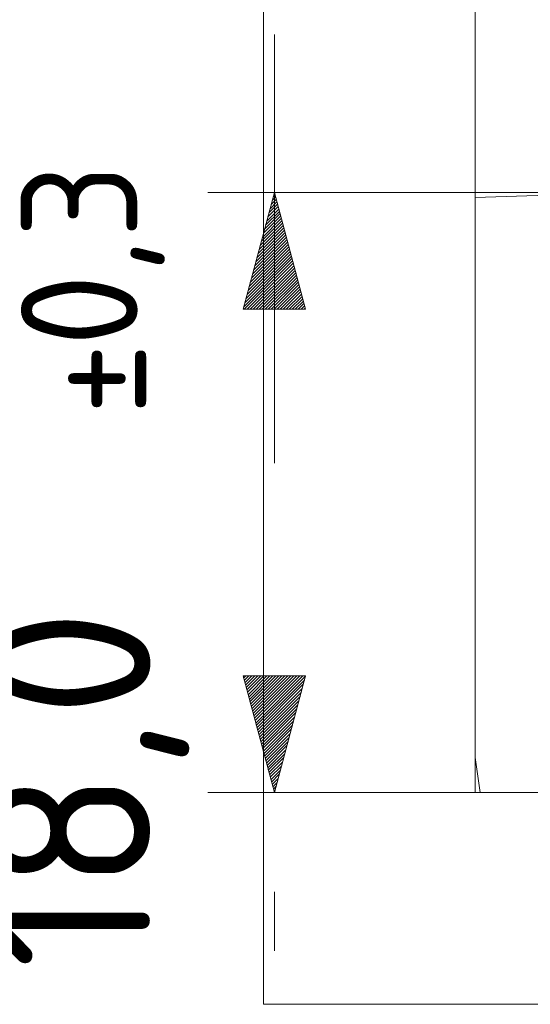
# Model space of a CAD drawing. Header units: inches. Extents: x 511 to 849, y 252 to 484.
# Tile 54 of 235: x 511 to 526, y 430 to 460. Entities that reach past the tile are written whole.
import ezdxf

# ---------------------------------------------------------------- set-up
doc = ezdxf.new("R2010")
doc.units = ezdxf.units.IN
doc.header["$MEASUREMENT"] = 0
for name, pattern in [('AI-Linetype-19', [25.719999, 12.86, -12.86]), ('AI-Linetype-30', [25.719999, 12.86, -12.86]), ('AI-Linetype-31', [25.719999, 12.86, -12.86]), ('AI-Linetype-32', [25.719999, 12.86, -12.86]), ('AI-Linetype-7', [25.719999, 12.86, -12.86])]:
    doc.linetypes.add(name, pattern=pattern)
doc.layers.add('1', color=7, linetype='Continuous')
doc.layers.add('Top', color=7, linetype='Continuous')

# ---------------------------------------------------------------- blocks, each defined once
blk = doc.blocks.new('block 2')
at = {"layer": '1', "color": 8, "lineweight": 18, "true_color": 0x808080}
blk.add_lwpolyline([(517.869, 430.236), (517.869, 460.935)], dxfattribs=at)
blk = doc.blocks.new('block 5')
at = {"layer": '1', "color": 8, "lineweight": 18, "true_color": 0x808080}
blk.add_lwpolyline([(517.869, 430.236), (805.569, 430.236)], dxfattribs=at)
blk = doc.blocks.new('block 1190')
at = {"layer": '1', "color": 18, "lineweight": 13, "true_color": 0x4c0000}
blk.add_lwpolyline([(524.219, 436.586), (524.219, 454.585)], dxfattribs=at)
blk = doc.blocks.new('block 1194')
at = {"layer": '1', "color": 18, "lineweight": 13, "true_color": 0x4c0000}
blk.add_lwpolyline([(524.219, 436.586), (524.219, 454.585)], dxfattribs=at)
blk = doc.blocks.new('block 1224')
at = {"layer": '1', "color": 18, "lineweight": 13, "true_color": 0x4c0000}
blk.add_lwpolyline([(539.097, 436.586), (524.219, 436.586)], dxfattribs=at)
blk = doc.blocks.new('block 1239')
at = {"layer": '1', "color": 18, "lineweight": 13, "true_color": 0x4c0000}
blk.add_lwpolyline([(539.097, 436.586), (524.219, 436.586)], dxfattribs=at)
blk = doc.blocks.new('block 1300')
at = {"layer": '1', "color": 18, "lineweight": 13, "true_color": 0x4c0000}
blk.add_lwpolyline([(524.219, 454.585), (539.097, 454.585)], dxfattribs=at)
blk = doc.blocks.new('block 1328')
at = {"layer": '1', "color": 18, "lineweight": 13, "true_color": 0x4c0000}
blk.add_lwpolyline([(524.219, 454.585), (539.097, 454.585)], dxfattribs=at)
blk = doc.blocks.new('block 3711')
at = {"layer": '1', "color": 193, "linetype": 'AI-Linetype-7', "lineweight": 18, "true_color": 0x9966cc}
blk.add_lwpolyline([(524.219, 454.585), (524.219, 478.727)], dxfattribs=at)
blk = doc.blocks.new('block 3723')
at = {"layer": '1', "color": 193, "linetype": 'AI-Linetype-19', "lineweight": 18, "true_color": 0x9966cc}
blk.add_lwpolyline([(524.219, 454.585), (524.219, 465.412)], dxfattribs=at)
blk = doc.blocks.new('block 3734')
at = {"layer": '1', "color": 193, "linetype": 'AI-Linetype-30', "lineweight": 18, "true_color": 0x9966cc}
blk.add_lwpolyline([(518.194, 459.331), (518.194, 431.84)], dxfattribs=at)
blk = doc.blocks.new('block 3735')
at = {"layer": '1', "color": 193, "linetype": 'AI-Linetype-31', "lineweight": 18, "true_color": 0x9966cc}
blk.add_lwpolyline([(524.219, 454.585), (516.194, 454.585)], dxfattribs=at)
blk = doc.blocks.new('block 3736')
at = {"layer": '1', "color": 193, "linetype": 'AI-Linetype-32', "lineweight": 18, "true_color": 0x9966cc}
blk.add_lwpolyline([(524.219, 436.586), (516.194, 436.586)], dxfattribs=at)
blk = doc.blocks.new('block 4240')
at = {"layer": '1', "color": 155, "lineweight": 18, "true_color": 0x4c7299}
blk.add_lwpolyline([(539.097, 436.586), (524.219, 436.586)], dxfattribs=at)
blk = doc.blocks.new('block 4241')
at = {"layer": '1', "color": 155, "lineweight": 18, "true_color": 0x4c7299}
blk.add_lwpolyline([(524.219, 436.586), (524.219, 454.585)], dxfattribs=at)
blk = doc.blocks.new('block 4242')
at = {"layer": '1', "color": 155, "lineweight": 18, "true_color": 0x4c7299}
blk.add_lwpolyline([(524.219, 454.585), (539.097, 454.585)], dxfattribs=at)
blk = doc.blocks.new('block 4270')
at = {"layer": '1', "color": 18, "lineweight": 13, "true_color": 0x4c0000}
blk.add_lwpolyline([(530.369, 436.586), (525.569, 436.586), (524.369, 436.586), (524.219, 437.636), (524.219, 440.035), (524.219, 449.635), (524.219, 454.434), (528.868, 454.585)], dxfattribs=at)
blk = doc.blocks.new('block 4448')
at = {"layer": '1', "color": 18, "lineweight": 13, "true_color": 0x4c0000}
blk.add_lwpolyline([(530.369, 436.586), (525.569, 436.586), (524.369, 436.586), (524.219, 437.636), (524.219, 440.035), (524.219, 449.635), (524.219, 454.434), (528.868, 454.585)], dxfattribs=at)
blk = doc.blocks.new('block 6136')
at = {"layer": 'Top', "color": 193, "true_color": 0x9966cc, "char_height": 3.5, "attachment_point": 7, "rotation": 90}
for s, insert in [('\\fDINPro|b0|i0|c0|p34;\\W0.9483;0,3', (514.907, 449.975)), ('\\fDINPro|b0|i0|c0|p34;\\W0.9483;±', (514.907, 447.919))]:
    blk.add_mtext(s, dxfattribs=dict(at, insert=insert))
blk = doc.blocks.new('block 6137')
at = {"layer": 'Top', "color": 193, "true_color": 0x9966cc, "insert": (515.641, 431.299), "char_height": 5, "attachment_point": 7, "rotation": 90}
blk.add_mtext('\\fDINPro|b0|i0|c0|p34;\\W0.9914;18,0', dxfattribs=at)
blk = doc.blocks.new('block 6138')
at = {"layer": 'Top', "lineweight": 0}
for points in [[(518.194, 454.585), (519.131, 451.085), (517.256, 451.085), (518.194, 454.585), (518.194, 454.585)], [(518.064, 454.101), (518.268, 454.306)], [(518.097, 454.224), (518.249, 454.376)], [(518.13, 454.347), (518.23, 454.447)], [(518.163, 454.469), (518.211, 454.518)], [(517.933, 453.611), (518.344, 454.022)], [(517.965, 453.733), (518.325, 454.093)], [(517.998, 453.856), (518.306, 454.164)], [(518.031, 453.979), (518.287, 454.235)], [(517.801, 453.12), (518.42, 453.739)], [(517.834, 453.243), (518.401, 453.81)], [(517.867, 453.365), (518.382, 453.881)], [(517.9, 453.488), (518.363, 453.952)], [(517.637, 452.507), (518.515, 453.385)], [(517.67, 452.629), (518.496, 453.456)], [(517.702, 452.752), (518.477, 453.527)], [(517.735, 452.875), (518.458, 453.597)], [(517.768, 452.997), (518.439, 453.668)], [(517.505, 452.016), (518.591, 453.102)], [(517.538, 452.139), (518.572, 453.172)], [(517.571, 452.261), (518.553, 453.243)], [(517.604, 452.384), (518.534, 453.314)], [(517.374, 451.525), (518.667, 452.818)], [(517.407, 451.648), (518.648, 452.889)], [(517.439, 451.771), (518.629, 452.96)], [(517.472, 451.893), (518.61, 453.031)], [(517.275, 451.157), (518.724, 452.606)], [(517.292, 451.085), (518.743, 452.535)], [(517.308, 451.28), (518.705, 452.677)], [(517.341, 451.403), (518.686, 452.747)], [(517.382, 451.085), (518.762, 452.464)], [(517.472, 451.085), (518.781, 452.393)], [(517.562, 451.085), (518.8, 452.323)], [(517.652, 451.085), (518.819, 452.252)], [(517.741, 451.085), (518.838, 452.181)], [(517.831, 451.085), (518.857, 452.11)], [(517.921, 451.085), (518.876, 452.039)], [(518.011, 451.085), (518.895, 451.968)], [(518.101, 451.085), (518.913, 451.898)], [(518.19, 451.085), (518.932, 451.827)], [(518.28, 451.085), (518.951, 451.756)], [(518.37, 451.085), (518.97, 451.685)], [(518.46, 451.085), (518.989, 451.614)], [(518.55, 451.085), (519.008, 451.543)], [(518.639, 451.085), (519.027, 451.473)], [(518.729, 451.085), (519.046, 451.402)], [(518.819, 451.085), (519.065, 451.331)], [(518.909, 451.085), (519.084, 451.26)], [(518.999, 451.085), (519.103, 451.189)], [(519.088, 451.085), (519.122, 451.119)]]:
    blk.add_lwpolyline(points, dxfattribs=at)
blk = doc.blocks.new('block 6139')
at = {"layer": 'Top', "lineweight": 0}
for points in [[(518.194, 436.586), (517.256, 440.086), (519.131, 440.086), (518.194, 436.586), (518.194, 436.586)], [(517.273, 440.02), (517.339, 440.086)], [(517.292, 439.949), (517.429, 440.086)], [(517.311, 439.878), (517.519, 440.086)], [(517.33, 439.807), (517.609, 440.086)], [(517.349, 439.737), (517.699, 440.086)], [(517.368, 439.666), (517.788, 440.086)], [(517.387, 439.595), (517.878, 440.086)], [(517.406, 439.524), (517.968, 440.086)], [(517.425, 439.453), (518.058, 440.086)], [(517.444, 439.383), (518.148, 440.086)], [(517.463, 439.312), (518.237, 440.086)], [(517.482, 439.241), (518.327, 440.086)], [(517.501, 439.17), (518.417, 440.086)], [(517.52, 439.099), (518.507, 440.086)], [(517.539, 439.028), (518.597, 440.086)], [(517.558, 438.958), (518.686, 440.086)], [(517.577, 438.887), (518.776, 440.086)], [(517.596, 438.816), (518.866, 440.086)], [(517.615, 438.745), (518.956, 440.086)], [(517.634, 438.674), (519.046, 440.086)], [(517.653, 438.603), (519.13, 440.08)], [(517.672, 438.533), (519.097, 439.958)], [(517.691, 438.462), (519.064, 439.835)], [(517.71, 438.391), (519.031, 439.712)], [(517.729, 438.32), (518.998, 439.59)], [(517.748, 438.249), (518.965, 439.467)], [(517.767, 438.178), (518.933, 439.344)], [(517.786, 438.108), (518.9, 439.222)], [(517.805, 438.037), (518.867, 439.099)], [(517.824, 437.966), (518.834, 438.976)], [(517.843, 437.895), (518.801, 438.854)], [(517.862, 437.824), (518.768, 438.731)], [(517.881, 437.754), (518.735, 438.608)], [(517.9, 437.683), (518.703, 438.486)], [(517.919, 437.612), (518.67, 438.363)], [(517.938, 437.541), (518.637, 438.24)], [(517.957, 437.47), (518.604, 438.118)], [(517.976, 437.399), (518.571, 437.995)], [(517.995, 437.329), (518.538, 437.872)], [(518.013, 437.258), (518.505, 437.75)], [(518.032, 437.187), (518.472, 437.627)], [(518.051, 437.116), (518.44, 437.504)], [(518.07, 437.045), (518.407, 437.382)], [(518.089, 436.974), (518.374, 437.259)], [(518.108, 436.904), (518.341, 437.136)], [(518.127, 436.833), (518.308, 437.014)], [(518.146, 436.762), (518.275, 436.891)], [(518.165, 436.691), (518.242, 436.768)], [(518.184, 436.62), (518.209, 436.646)]]:
    blk.add_lwpolyline(points, dxfattribs=at)

msp = doc.modelspace()

# ---------------------------------------------------------------- block references
at = {"layer": '1'}
for name in ['block 3711', 'block 3723', 'block 2', 'block 3734', 'block 3735', 'block 1190', 'block 1194', 'block 1300', 'block 1328', 'block 4241', 'block 4242', 'block 4270', 'block 4448', 'block 3736', 'block 1224', 'block 1239', 'block 4240', 'block 5']:
    msp.add_blockref(name, (0, 0), dxfattribs=at)
at = {"layer": 'Top'}
for name in ['block 6136', 'block 6138', 'block 6137', 'block 6139']:
    msp.add_blockref(name, (0, 0), dxfattribs=at)

doc.saveas('drawing.dxf')
